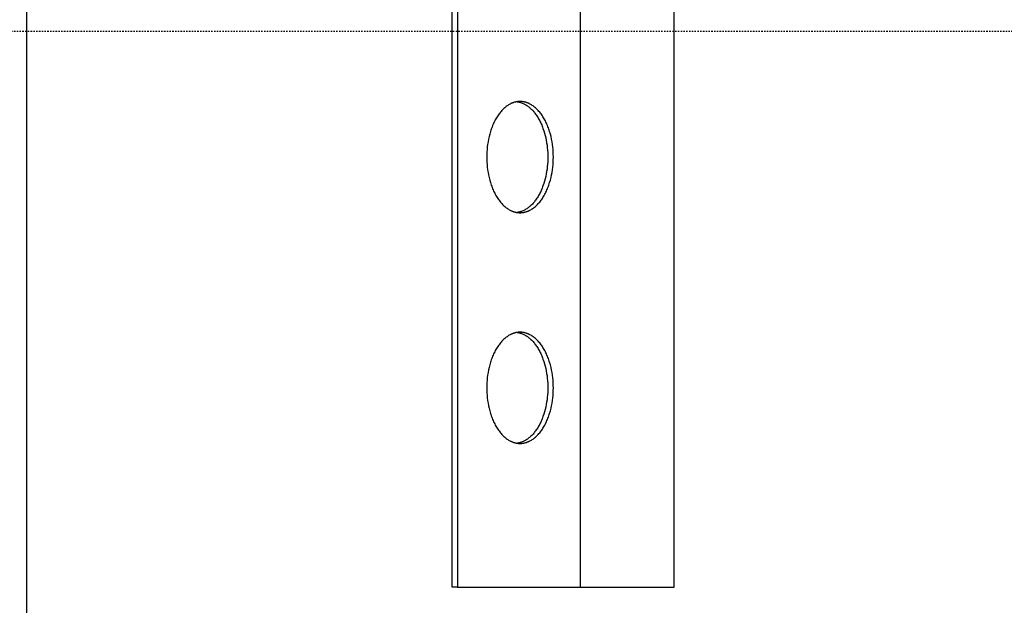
# Model space of a CAD drawing. Header units: millimetres. Extents: x 580 to 2065, y -13 to 1037.
# Tile 6 of 11: x 1443 to 1514, y 397 to 439. Entities that reach past the tile are written whole.
import ezdxf

# ---------------------------------------------------------------- set-up
doc = ezdxf.new("R2010")
doc.units = ezdxf.units.MM
doc.header["$LTSCALE"] = 0.1
doc.linetypes.add('CENTER', pattern=[0.6, 0.375, -0.075, 0.075, -0.075])
for name, color, linetype in [('CEN', 1, 'CENTER'), ('INLINE', 3, 'Continuous'), ('OUTLINE', 2, 'Continuous')]:
    doc.layers.add(name, color=color, linetype=linetype)

msp = doc.modelspace()

# ---------------------------------------------------------------- linework, layer by layer
at = {"layer": 'CEN'}
msp.add_line((1164.255, 438.208), (1539.081, 438.208), dxfattribs=at)
at = {"layer": 'INLINE'}
for p, q in [((1473.992, 398.208), (1473.992, 478.208)), ((1474.392, 478.208), (1474.392, 398.208)), ((1483.239, 398.208), (1483.239, 478.208)), ((1489.989, 398.208), (1489.989, 478.208)), ((1478.506, 433.107), (1478.478, 433.099)), ((1478.534, 433.114), (1478.506, 433.107)), ((1478.561, 433.12), (1478.534, 433.114)), ((1478.589, 433.127), (1478.561, 433.12)), ((1478.617, 433.132), (1478.589, 433.127)), ((1478.644, 433.137), (1478.617, 433.132)), ((1478.671, 433.141), (1478.644, 433.137)), ((1478.699, 433.145), (1478.671, 433.141)), ((1478.687, 433.144), (1478.713, 433.14)), ((1478.726, 433.148), (1478.699, 433.145)), ((1478.713, 433.14), (1478.738, 433.135)), ((1478.753, 433.151), (1478.726, 433.148)), ((1478.738, 433.135), (1478.764, 433.131)), ((1478.78, 433.154), (1478.753, 433.151)), ((1478.764, 433.131), (1478.79, 433.125)), ((1478.807, 433.155), (1478.78, 433.154)), ((1478.79, 433.125), (1478.816, 433.12)), ((1478.834, 433.157), (1478.807, 433.155)), ((1478.816, 433.12), (1478.842, 433.113)), ((1478.86, 433.157), (1478.834, 433.157)), ((1478.842, 433.113), (1478.869, 433.107)), ((1478.887, 433.157), (1478.86, 433.157)), ((1478.869, 433.107), (1478.895, 433.099)), ((1478.914, 433.157), (1478.887, 433.157)), ((1478.94, 433.157), (1478.914, 433.157)), ((1478.967, 433.155), (1478.94, 433.157)), ((1478.994, 433.154), (1478.967, 433.155)), ((1479.021, 433.151), (1478.994, 433.154)), ((1479.048, 433.148), (1479.021, 433.151)), ((1479.075, 433.145), (1479.048, 433.148)), ((1479.103, 433.141), (1479.075, 433.145)), ((1479.13, 433.137), (1479.103, 433.141)), ((1479.157, 433.132), (1479.13, 433.137)), ((1479.185, 433.127), (1479.157, 433.132)), ((1479.213, 433.12), (1479.185, 433.127)), ((1479.24, 433.114), (1479.213, 433.12)), ((1479.268, 433.107), (1479.24, 433.114)), ((1479.296, 433.099), (1479.268, 433.107)), ((1477.523, 432.448), (1477.473, 432.389)), ((1477.574, 432.505), (1477.523, 432.448)), ((1477.626, 432.56), (1477.574, 432.505)), ((1477.678, 432.613), (1477.626, 432.56)), ((1477.731, 432.663), (1477.678, 432.613)), ((1477.785, 432.711), (1477.731, 432.663)), ((1477.839, 432.756), (1477.785, 432.711)), ((1477.894, 432.799), (1477.839, 432.756)), ((1477.949, 432.839), (1477.894, 432.799)), ((1478.004, 432.877), (1477.949, 432.839)), ((1478.059, 432.912), (1478.004, 432.877)), ((1478.115, 432.945), (1478.059, 432.912)), ((1478.171, 432.975), (1478.115, 432.945)), ((1478.199, 432.989), (1478.171, 432.975)), ((1478.227, 433.003), (1478.199, 432.989)), ((1478.255, 433.016), (1478.227, 433.003)), ((1478.283, 433.029), (1478.255, 433.016)), ((1478.311, 433.04), (1478.283, 433.029)), ((1478.339, 433.052), (1478.311, 433.04)), ((1478.367, 433.062), (1478.339, 433.052)), ((1478.395, 433.072), (1478.367, 433.062)), ((1478.423, 433.082), (1478.395, 433.072)), ((1478.45, 433.091), (1478.423, 433.082)), ((1478.478, 433.099), (1478.45, 433.091)), ((1478.895, 433.099), (1478.921, 433.091)), ((1478.921, 433.091), (1478.947, 433.083)), ((1478.947, 433.083), (1479, 433.065)), ((1479, 433.065), (1479.052, 433.045)), ((1479.052, 433.045), (1479.105, 433.022)), ((1479.105, 433.022), (1479.158, 432.998)), ((1479.158, 432.998), (1479.21, 432.971)), ((1479.21, 432.971), (1479.263, 432.942)), ((1479.263, 432.942), (1479.316, 432.911)), ((1479.324, 433.091), (1479.296, 433.099)), ((1479.316, 432.911), (1479.368, 432.878)), ((1479.351, 433.082), (1479.324, 433.091)), ((1479.379, 433.072), (1479.351, 433.082)), ((1479.368, 432.878), (1479.42, 432.843)), ((1479.407, 433.062), (1479.379, 433.072)), ((1479.435, 433.052), (1479.407, 433.062)), ((1479.42, 432.843), (1479.472, 432.805)), ((1479.463, 433.04), (1479.435, 433.052)), ((1479.491, 433.029), (1479.463, 433.04)), ((1479.472, 432.805), (1479.523, 432.765)), ((1479.519, 433.016), (1479.491, 433.029)), ((1479.547, 433.003), (1479.519, 433.016)), ((1479.523, 432.765), (1479.574, 432.723)), ((1479.575, 432.989), (1479.547, 433.003)), ((1479.574, 432.723), (1479.625, 432.679)), ((1479.603, 432.975), (1479.575, 432.989)), ((1479.659, 432.945), (1479.603, 432.975)), ((1479.625, 432.679), (1479.675, 432.633)), ((1479.715, 432.912), (1479.659, 432.945)), ((1479.675, 432.633), (1479.725, 432.584)), ((1479.77, 432.877), (1479.715, 432.912)), ((1479.725, 432.584), (1479.774, 432.533)), ((1479.825, 432.839), (1479.77, 432.877)), ((1479.774, 432.533), (1479.822, 432.481)), ((1479.822, 432.481), (1479.87, 432.426)), ((1479.88, 432.799), (1479.825, 432.839)), ((1479.87, 432.426), (1479.917, 432.369)), ((1479.935, 432.756), (1479.88, 432.799)), ((1479.989, 432.711), (1479.935, 432.756)), ((1480.042, 432.663), (1479.989, 432.711)), ((1480.096, 432.613), (1480.042, 432.663)), ((1480.148, 432.56), (1480.096, 432.613)), ((1480.2, 432.505), (1480.148, 432.56)), ((1480.251, 432.448), (1480.2, 432.505)), ((1480.301, 432.389), (1480.251, 432.448)), ((1477.064, 431.758), (1477.024, 431.679)), ((1477.105, 431.836), (1477.064, 431.758)), ((1477.147, 431.912), (1477.105, 431.836)), ((1477.191, 431.986), (1477.147, 431.912)), ((1477.235, 432.058), (1477.191, 431.986)), ((1477.281, 432.128), (1477.235, 432.058)), ((1477.327, 432.197), (1477.281, 432.128)), ((1477.375, 432.263), (1477.327, 432.197)), ((1477.423, 432.327), (1477.375, 432.263)), ((1477.473, 432.389), (1477.423, 432.327)), ((1479.917, 432.369), (1479.963, 432.31)), ((1479.963, 432.31), (1480.009, 432.249)), ((1480.009, 432.249), (1480.054, 432.187)), ((1480.054, 432.187), (1480.097, 432.122)), ((1480.097, 432.122), (1480.14, 432.056)), ((1480.14, 432.056), (1480.182, 431.988)), ((1480.182, 431.988), (1480.223, 431.918)), ((1480.223, 431.918), (1480.263, 431.847)), ((1480.263, 431.847), (1480.302, 431.774)), ((1480.351, 432.327), (1480.301, 432.389)), ((1480.302, 431.774), (1480.339, 431.699)), ((1480.339, 431.699), (1480.376, 431.624)), ((1480.399, 432.263), (1480.351, 432.327)), ((1480.447, 432.197), (1480.399, 432.263)), ((1480.493, 432.128), (1480.447, 432.197)), ((1480.539, 432.058), (1480.493, 432.128)), ((1480.583, 431.986), (1480.539, 432.058)), ((1480.627, 431.912), (1480.583, 431.986)), ((1480.669, 431.836), (1480.627, 431.912)), ((1480.71, 431.758), (1480.669, 431.836)), ((1480.749, 431.679), (1480.71, 431.758)), ((1476.756, 430.995), (1476.703, 430.814)), ((1476.785, 431.084), (1476.756, 430.995)), ((1476.815, 431.173), (1476.785, 431.084)), ((1476.846, 431.26), (1476.815, 431.173)), ((1476.879, 431.346), (1476.846, 431.26)), ((1476.913, 431.431), (1476.879, 431.346)), ((1476.949, 431.515), (1476.913, 431.431)), ((1476.986, 431.598), (1476.949, 431.515)), ((1477.024, 431.679), (1476.986, 431.598)), ((1480.376, 431.624), (1480.411, 431.546)), ((1480.411, 431.546), (1480.445, 431.468)), ((1480.445, 431.468), (1480.478, 431.388)), ((1480.478, 431.388), (1480.51, 431.307)), ((1480.51, 431.307), (1480.54, 431.226)), ((1480.54, 431.226), (1480.597, 431.059)), ((1480.597, 431.059), (1480.649, 430.89)), ((1480.788, 431.598), (1480.749, 431.679)), ((1480.825, 431.515), (1480.788, 431.598)), ((1480.861, 431.431), (1480.825, 431.515)), ((1480.895, 431.346), (1480.861, 431.431)), ((1480.928, 431.26), (1480.895, 431.346)), ((1480.959, 431.173), (1480.928, 431.26)), ((1480.989, 431.084), (1480.959, 431.173)), ((1481.018, 430.995), (1480.989, 431.084)), ((1481.071, 430.814), (1481.018, 430.995)), ((1476.616, 430.444), (1476.581, 430.258)), ((1476.656, 430.63), (1476.616, 430.444)), ((1476.703, 430.814), (1476.656, 430.63)), ((1480.649, 430.89), (1480.696, 430.718)), ((1480.696, 430.718), (1480.737, 430.544)), ((1480.737, 430.544), (1480.773, 430.369)), ((1480.773, 430.369), (1480.804, 430.193)), ((1481.118, 430.63), (1481.071, 430.814)), ((1481.158, 430.444), (1481.118, 430.63)), ((1481.193, 430.258), (1481.158, 430.444)), ((1476.51, 429.7), (1476.498, 429.517)), ((1476.528, 429.885), (1476.51, 429.7)), ((1476.551, 430.072), (1476.528, 429.885)), ((1476.581, 430.258), (1476.551, 430.072)), ((1480.804, 430.193), (1480.83, 430.017)), ((1480.83, 430.017), (1480.851, 429.842)), ((1480.851, 429.842), (1480.866, 429.668)), ((1480.866, 429.668), (1480.877, 429.496)), ((1481.223, 430.072), (1481.193, 430.258)), ((1481.246, 429.885), (1481.223, 430.072)), ((1481.264, 429.7), (1481.246, 429.885)), ((1481.276, 429.517), (1481.264, 429.7)), ((1476.49, 429.336), (1476.488, 429.157)), ((1476.488, 429.157), (1476.49, 428.979)), ((1476.498, 429.517), (1476.49, 429.336)), ((1476.49, 428.979), (1476.498, 428.798)), ((1480.877, 429.496), (1480.884, 429.325)), ((1480.884, 428.99), (1480.877, 428.819)), ((1480.884, 429.325), (1480.886, 429.157)), ((1480.886, 429.157), (1480.884, 428.99)), ((1481.284, 429.336), (1481.276, 429.517)), ((1481.276, 428.798), (1481.284, 428.979)), ((1481.286, 429.157), (1481.284, 429.336)), ((1481.284, 428.979), (1481.286, 429.157)), ((1476.498, 428.798), (1476.51, 428.615)), ((1476.51, 428.615), (1476.528, 428.43)), ((1476.528, 428.43), (1476.551, 428.243)), ((1476.551, 428.243), (1476.581, 428.057)), ((1480.83, 428.298), (1480.804, 428.122)), ((1480.851, 428.473), (1480.83, 428.298)), ((1480.866, 428.647), (1480.851, 428.473)), ((1480.877, 428.819), (1480.866, 428.647)), ((1481.193, 428.057), (1481.223, 428.243)), ((1481.223, 428.243), (1481.246, 428.43)), ((1481.246, 428.43), (1481.264, 428.615)), ((1481.264, 428.615), (1481.276, 428.798)), ((1476.581, 428.057), (1476.616, 427.871)), ((1476.616, 427.871), (1476.656, 427.685)), ((1476.656, 427.685), (1476.703, 427.501)), ((1476.703, 427.501), (1476.756, 427.32)), ((1480.696, 427.597), (1480.649, 427.425)), ((1480.737, 427.771), (1480.696, 427.597)), ((1480.773, 427.946), (1480.737, 427.771)), ((1480.804, 428.122), (1480.773, 427.946)), ((1481.018, 427.32), (1481.071, 427.501)), ((1481.071, 427.501), (1481.118, 427.685)), ((1481.118, 427.685), (1481.158, 427.871)), ((1481.158, 427.871), (1481.193, 428.057)), ((1476.756, 427.32), (1476.785, 427.231)), ((1476.785, 427.231), (1476.815, 427.142)), ((1476.815, 427.142), (1476.846, 427.055)), ((1476.846, 427.055), (1476.879, 426.969)), ((1476.879, 426.969), (1476.913, 426.884)), ((1476.913, 426.884), (1476.949, 426.8)), ((1476.949, 426.8), (1476.986, 426.717)), ((1480.411, 426.769), (1480.376, 426.691)), ((1480.445, 426.847), (1480.411, 426.769)), ((1480.478, 426.927), (1480.445, 426.847)), ((1480.51, 427.007), (1480.478, 426.927)), ((1480.54, 427.089), (1480.51, 427.007)), ((1480.597, 427.256), (1480.54, 427.089)), ((1480.649, 427.425), (1480.597, 427.256)), ((1480.788, 426.717), (1480.825, 426.8)), ((1480.825, 426.8), (1480.861, 426.884)), ((1480.861, 426.884), (1480.895, 426.969)), ((1480.895, 426.969), (1480.928, 427.055)), ((1480.928, 427.055), (1480.959, 427.142)), ((1480.959, 427.142), (1480.989, 427.231)), ((1480.989, 427.231), (1481.018, 427.32)), ((1476.986, 426.717), (1477.024, 426.636)), ((1477.024, 426.636), (1477.064, 426.557)), ((1477.064, 426.557), (1477.105, 426.479)), ((1477.105, 426.479), (1477.147, 426.403)), ((1477.147, 426.403), (1477.191, 426.329)), ((1477.191, 426.329), (1477.235, 426.257)), ((1477.235, 426.257), (1477.281, 426.187)), ((1477.281, 426.187), (1477.327, 426.118)), ((1477.327, 426.118), (1477.375, 426.052)), ((1477.375, 426.052), (1477.423, 425.988)), ((1480.009, 426.066), (1479.963, 426.005)), ((1480.054, 426.128), (1480.009, 426.066)), ((1480.097, 426.193), (1480.054, 426.128)), ((1480.14, 426.259), (1480.097, 426.193)), ((1480.182, 426.327), (1480.14, 426.259)), ((1480.223, 426.397), (1480.182, 426.327)), ((1480.263, 426.468), (1480.223, 426.397)), ((1480.302, 426.541), (1480.263, 426.468)), ((1480.339, 426.616), (1480.302, 426.541)), ((1480.376, 426.691), (1480.339, 426.616)), ((1480.351, 425.988), (1480.399, 426.052)), ((1480.399, 426.052), (1480.447, 426.118)), ((1480.447, 426.118), (1480.493, 426.187)), ((1480.493, 426.187), (1480.539, 426.257)), ((1480.539, 426.257), (1480.583, 426.329)), ((1480.583, 426.329), (1480.627, 426.403)), ((1480.627, 426.403), (1480.669, 426.479)), ((1480.669, 426.479), (1480.71, 426.557)), ((1480.71, 426.557), (1480.749, 426.636)), ((1480.749, 426.636), (1480.788, 426.717)), ((1477.423, 425.988), (1477.473, 425.926)), ((1477.473, 425.926), (1477.523, 425.867)), ((1477.523, 425.867), (1477.574, 425.81)), ((1477.574, 425.81), (1477.626, 425.755)), ((1477.626, 425.755), (1477.678, 425.702)), ((1477.678, 425.702), (1477.731, 425.652)), ((1477.731, 425.652), (1477.785, 425.604)), ((1477.785, 425.604), (1477.839, 425.559)), ((1477.839, 425.559), (1477.894, 425.516)), ((1477.894, 425.516), (1477.949, 425.476)), ((1477.949, 425.476), (1478.004, 425.438)), ((1478.004, 425.438), (1478.059, 425.403)), ((1478.059, 425.403), (1478.115, 425.37)), ((1478.115, 425.37), (1478.171, 425.34)), ((1478.171, 425.34), (1478.199, 425.326)), ((1478.199, 425.326), (1478.227, 425.312)), ((1478.227, 425.312), (1478.255, 425.299)), ((1479.158, 425.317), (1479.105, 425.293)), ((1479.21, 425.344), (1479.158, 425.317)), ((1479.263, 425.373), (1479.21, 425.344)), ((1479.316, 425.404), (1479.263, 425.373)), ((1479.368, 425.437), (1479.316, 425.404)), ((1479.42, 425.472), (1479.368, 425.437)), ((1479.472, 425.51), (1479.42, 425.472)), ((1479.523, 425.55), (1479.472, 425.51)), ((1479.519, 425.299), (1479.547, 425.312)), ((1479.574, 425.592), (1479.523, 425.55)), ((1479.547, 425.312), (1479.575, 425.326)), ((1479.625, 425.636), (1479.574, 425.592)), ((1479.575, 425.326), (1479.603, 425.34)), ((1479.603, 425.34), (1479.659, 425.37)), ((1479.675, 425.682), (1479.625, 425.636)), ((1479.659, 425.37), (1479.715, 425.403)), ((1479.725, 425.731), (1479.675, 425.682)), ((1479.715, 425.403), (1479.77, 425.438)), ((1479.774, 425.782), (1479.725, 425.731)), ((1479.77, 425.438), (1479.825, 425.476)), ((1479.822, 425.834), (1479.774, 425.782)), ((1479.87, 425.889), (1479.822, 425.834)), ((1479.825, 425.476), (1479.88, 425.516)), ((1479.917, 425.946), (1479.87, 425.889)), ((1479.88, 425.516), (1479.935, 425.559)), ((1479.963, 426.005), (1479.917, 425.946)), ((1479.935, 425.559), (1479.989, 425.604)), ((1479.989, 425.604), (1480.042, 425.652)), ((1480.042, 425.652), (1480.096, 425.702)), ((1480.096, 425.702), (1480.148, 425.755)), ((1480.148, 425.755), (1480.2, 425.81)), ((1480.2, 425.81), (1480.251, 425.867)), ((1480.251, 425.867), (1480.301, 425.926)), ((1480.301, 425.926), (1480.351, 425.988)), ((1478.255, 425.299), (1478.283, 425.286)), ((1478.283, 425.286), (1478.311, 425.275)), ((1478.311, 425.275), (1478.339, 425.263)), ((1478.339, 425.263), (1478.367, 425.253)), ((1478.367, 425.253), (1478.395, 425.243)), ((1478.395, 425.243), (1478.423, 425.233)), ((1478.423, 425.233), (1478.45, 425.224)), ((1478.45, 425.224), (1478.478, 425.216)), ((1478.478, 425.216), (1478.506, 425.208)), ((1478.506, 425.208), (1478.534, 425.201)), ((1478.534, 425.201), (1478.561, 425.194)), ((1478.561, 425.194), (1478.589, 425.188)), ((1478.589, 425.188), (1478.617, 425.183)), ((1478.617, 425.183), (1478.644, 425.178)), ((1478.644, 425.178), (1478.671, 425.174)), ((1478.671, 425.174), (1478.699, 425.17)), ((1478.713, 425.175), (1478.687, 425.171)), ((1478.699, 425.17), (1478.726, 425.167)), ((1478.738, 425.18), (1478.713, 425.175)), ((1478.726, 425.167), (1478.753, 425.164)), ((1478.764, 425.184), (1478.738, 425.18)), ((1478.753, 425.164), (1478.78, 425.161)), ((1478.79, 425.19), (1478.764, 425.184)), ((1478.78, 425.161), (1478.807, 425.16)), ((1478.816, 425.195), (1478.79, 425.19)), ((1478.807, 425.16), (1478.834, 425.158)), ((1478.842, 425.202), (1478.816, 425.195)), ((1478.834, 425.158), (1478.86, 425.158)), ((1478.869, 425.208), (1478.842, 425.202)), ((1478.86, 425.158), (1478.887, 425.157)), ((1478.895, 425.216), (1478.869, 425.208)), ((1478.887, 425.157), (1478.914, 425.158)), ((1478.921, 425.223), (1478.895, 425.216)), ((1478.914, 425.158), (1478.94, 425.158)), ((1478.947, 425.232), (1478.921, 425.223)), ((1478.94, 425.158), (1478.967, 425.16)), ((1479, 425.25), (1478.947, 425.232)), ((1478.967, 425.16), (1478.994, 425.161)), ((1478.994, 425.161), (1479.021, 425.164)), ((1479.052, 425.27), (1479, 425.25)), ((1479.021, 425.164), (1479.048, 425.167)), ((1479.048, 425.167), (1479.075, 425.17)), ((1479.105, 425.293), (1479.052, 425.27)), ((1479.075, 425.17), (1479.103, 425.174)), ((1479.103, 425.174), (1479.13, 425.178)), ((1479.13, 425.178), (1479.157, 425.183)), ((1479.157, 425.183), (1479.185, 425.188)), ((1479.185, 425.188), (1479.213, 425.194)), ((1479.213, 425.194), (1479.24, 425.201)), ((1479.24, 425.201), (1479.268, 425.208)), ((1479.268, 425.208), (1479.296, 425.216)), ((1479.296, 425.216), (1479.324, 425.224)), ((1479.324, 425.224), (1479.351, 425.233)), ((1479.351, 425.233), (1479.379, 425.243)), ((1479.379, 425.243), (1479.407, 425.253)), ((1479.407, 425.253), (1479.435, 425.263)), ((1479.435, 425.263), (1479.463, 425.275)), ((1479.463, 425.275), (1479.491, 425.286)), ((1479.491, 425.286), (1479.519, 425.299)), ((1477.785, 416.11), (1477.731, 416.062)), ((1477.839, 416.155), (1477.785, 416.11)), ((1477.894, 416.198), (1477.839, 416.155)), ((1477.949, 416.238), (1477.894, 416.198)), ((1478.004, 416.276), (1477.949, 416.238)), ((1478.059, 416.311), (1478.004, 416.276)), ((1478.115, 416.344), (1478.059, 416.311)), ((1478.171, 416.375), (1478.115, 416.344)), ((1478.199, 416.389), (1478.171, 416.375)), ((1478.227, 416.402), (1478.199, 416.389)), ((1478.255, 416.415), (1478.227, 416.402)), ((1478.283, 416.428), (1478.255, 416.415)), ((1478.311, 416.44), (1478.283, 416.428)), ((1478.339, 416.451), (1478.311, 416.44)), ((1478.367, 416.462), (1478.339, 416.451)), ((1478.395, 416.472), (1478.367, 416.462)), ((1478.423, 416.481), (1478.395, 416.472)), ((1478.45, 416.49), (1478.423, 416.481)), ((1478.478, 416.498), (1478.45, 416.49)), ((1478.506, 416.506), (1478.478, 416.498)), ((1478.534, 416.513), (1478.506, 416.506)), ((1478.561, 416.52), (1478.534, 416.513)), ((1478.589, 416.526), (1478.561, 416.52)), ((1478.617, 416.531), (1478.589, 416.526)), ((1478.644, 416.536), (1478.617, 416.531)), ((1478.671, 416.541), (1478.644, 416.536)), ((1478.699, 416.545), (1478.671, 416.541)), ((1478.687, 416.543), (1478.713, 416.539)), ((1478.726, 416.548), (1478.699, 416.545)), ((1478.713, 416.539), (1478.738, 416.535)), ((1478.753, 416.551), (1478.726, 416.548)), ((1478.738, 416.535), (1478.764, 416.53)), ((1478.78, 416.553), (1478.753, 416.551)), ((1478.764, 416.53), (1478.79, 416.525)), ((1478.807, 416.555), (1478.78, 416.553)), ((1478.79, 416.525), (1478.816, 416.519)), ((1478.834, 416.556), (1478.807, 416.555)), ((1478.816, 416.519), (1478.842, 416.513)), ((1478.86, 416.557), (1478.834, 416.556)), ((1478.842, 416.513), (1478.869, 416.506)), ((1478.887, 416.557), (1478.86, 416.557)), ((1478.869, 416.506), (1478.895, 416.499)), ((1478.914, 416.557), (1478.887, 416.557)), ((1478.895, 416.499), (1478.921, 416.491)), ((1478.94, 416.556), (1478.914, 416.557)), ((1478.921, 416.491), (1478.947, 416.483)), ((1478.967, 416.555), (1478.94, 416.556)), ((1478.947, 416.483), (1479, 416.464)), ((1478.994, 416.553), (1478.967, 416.555)), ((1479.021, 416.551), (1478.994, 416.553)), ((1479, 416.464), (1479.052, 416.444)), ((1479.048, 416.548), (1479.021, 416.551)), ((1479.075, 416.545), (1479.048, 416.548)), ((1479.052, 416.444), (1479.105, 416.422)), ((1479.103, 416.541), (1479.075, 416.545)), ((1479.13, 416.536), (1479.103, 416.541)), ((1479.105, 416.422), (1479.158, 416.397)), ((1479.157, 416.531), (1479.13, 416.536)), ((1479.185, 416.526), (1479.157, 416.531)), ((1479.158, 416.397), (1479.21, 416.371)), ((1479.213, 416.52), (1479.185, 416.526)), ((1479.21, 416.371), (1479.263, 416.342)), ((1479.24, 416.513), (1479.213, 416.52)), ((1479.268, 416.506), (1479.24, 416.513)), ((1479.263, 416.342), (1479.316, 416.311)), ((1479.296, 416.498), (1479.268, 416.506)), ((1479.324, 416.49), (1479.296, 416.498)), ((1479.316, 416.311), (1479.368, 416.277)), ((1479.351, 416.481), (1479.324, 416.49)), ((1479.379, 416.472), (1479.351, 416.481)), ((1479.368, 416.277), (1479.42, 416.242)), ((1479.407, 416.462), (1479.379, 416.472)), ((1479.435, 416.451), (1479.407, 416.462)), ((1479.42, 416.242), (1479.472, 416.204)), ((1479.463, 416.44), (1479.435, 416.451)), ((1479.491, 416.428), (1479.463, 416.44)), ((1479.472, 416.204), (1479.523, 416.165)), ((1479.519, 416.415), (1479.491, 416.428)), ((1479.547, 416.402), (1479.519, 416.415)), ((1479.523, 416.165), (1479.574, 416.122)), ((1479.575, 416.389), (1479.547, 416.402)), ((1479.574, 416.122), (1479.625, 416.078)), ((1479.603, 416.375), (1479.575, 416.389)), ((1479.659, 416.344), (1479.603, 416.375)), ((1479.715, 416.311), (1479.659, 416.344)), ((1479.77, 416.276), (1479.715, 416.311)), ((1479.825, 416.238), (1479.77, 416.276)), ((1479.88, 416.198), (1479.825, 416.238)), ((1479.935, 416.155), (1479.88, 416.198)), ((1479.989, 416.11), (1479.935, 416.155)), ((1480.042, 416.062), (1479.989, 416.11)), ((1477.191, 415.385), (1477.147, 415.311)), ((1477.235, 415.458), (1477.191, 415.385)), ((1477.281, 415.528), (1477.235, 415.458)), ((1477.327, 415.596), (1477.281, 415.528)), ((1477.375, 415.662), (1477.327, 415.596)), ((1477.423, 415.726), (1477.375, 415.662)), ((1477.473, 415.788), (1477.423, 415.726)), ((1477.523, 415.848), (1477.473, 415.788)), ((1477.574, 415.905), (1477.523, 415.848)), ((1477.626, 415.96), (1477.574, 415.905)), ((1477.678, 416.012), (1477.626, 415.96)), ((1477.731, 416.062), (1477.678, 416.012)), ((1479.625, 416.078), (1479.675, 416.032)), ((1479.675, 416.032), (1479.725, 415.983)), ((1479.725, 415.983), (1479.774, 415.933)), ((1479.774, 415.933), (1479.822, 415.88)), ((1479.822, 415.88), (1479.87, 415.825)), ((1479.87, 415.825), (1479.917, 415.768)), ((1479.917, 415.768), (1479.963, 415.71)), ((1479.963, 415.71), (1480.009, 415.649)), ((1480.009, 415.649), (1480.054, 415.586)), ((1480.096, 416.012), (1480.042, 416.062)), ((1480.054, 415.586), (1480.097, 415.522)), ((1480.148, 415.96), (1480.096, 416.012)), ((1480.097, 415.522), (1480.14, 415.455)), ((1480.14, 415.455), (1480.182, 415.387)), ((1480.2, 415.905), (1480.148, 415.96)), ((1480.182, 415.387), (1480.223, 415.317)), ((1480.251, 415.848), (1480.2, 415.905)), ((1480.301, 415.788), (1480.251, 415.848)), ((1480.351, 415.726), (1480.301, 415.788)), ((1480.399, 415.662), (1480.351, 415.726)), ((1480.447, 415.596), (1480.399, 415.662)), ((1480.493, 415.528), (1480.447, 415.596)), ((1480.539, 415.458), (1480.493, 415.528)), ((1480.583, 415.385), (1480.539, 415.458)), ((1480.627, 415.311), (1480.583, 415.385)), ((1476.879, 414.746), (1476.846, 414.659)), ((1476.913, 414.831), (1476.879, 414.746)), ((1476.949, 414.915), (1476.913, 414.831)), ((1476.986, 414.997), (1476.949, 414.915)), ((1477.024, 415.078), (1476.986, 414.997)), ((1477.064, 415.157), (1477.024, 415.078)), ((1477.105, 415.235), (1477.064, 415.157)), ((1477.147, 415.311), (1477.105, 415.235)), ((1480.223, 415.317), (1480.263, 415.246)), ((1480.263, 415.246), (1480.302, 415.173)), ((1480.302, 415.173), (1480.339, 415.099)), ((1480.339, 415.099), (1480.376, 415.023)), ((1480.376, 415.023), (1480.411, 414.946)), ((1480.411, 414.946), (1480.445, 414.867)), ((1480.445, 414.867), (1480.478, 414.788)), ((1480.478, 414.788), (1480.51, 414.707)), ((1480.51, 414.707), (1480.54, 414.625)), ((1480.669, 415.235), (1480.627, 415.311)), ((1480.71, 415.157), (1480.669, 415.235)), ((1480.749, 415.078), (1480.71, 415.157)), ((1480.788, 414.997), (1480.749, 415.078)), ((1480.825, 414.915), (1480.788, 414.997)), ((1480.861, 414.831), (1480.825, 414.915)), ((1480.895, 414.746), (1480.861, 414.831)), ((1480.928, 414.659), (1480.895, 414.746)), ((1476.656, 414.029), (1476.616, 413.844)), ((1476.703, 414.213), (1476.656, 414.029)), ((1476.756, 414.394), (1476.703, 414.213)), ((1476.785, 414.483), (1476.756, 414.394)), ((1476.815, 414.572), (1476.785, 414.483)), ((1476.846, 414.659), (1476.815, 414.572)), ((1480.54, 414.625), (1480.597, 414.459)), ((1480.597, 414.459), (1480.649, 414.289)), ((1480.649, 414.289), (1480.696, 414.117)), ((1480.696, 414.117), (1480.737, 413.943)), ((1480.959, 414.572), (1480.928, 414.659)), ((1480.989, 414.483), (1480.959, 414.572)), ((1481.018, 414.394), (1480.989, 414.483)), ((1481.071, 414.213), (1481.018, 414.394)), ((1481.118, 414.029), (1481.071, 414.213)), ((1481.158, 413.844), (1481.118, 414.029)), ((1476.528, 413.285), (1476.51, 413.1)), ((1476.551, 413.471), (1476.528, 413.285)), ((1476.581, 413.657), (1476.551, 413.471)), ((1476.616, 413.844), (1476.581, 413.657)), ((1480.737, 413.943), (1480.773, 413.768)), ((1480.773, 413.768), (1480.804, 413.592)), ((1480.804, 413.592), (1480.83, 413.417)), ((1480.83, 413.417), (1480.851, 413.242)), ((1481.193, 413.657), (1481.158, 413.844)), ((1481.223, 413.471), (1481.193, 413.657)), ((1481.246, 413.285), (1481.223, 413.471)), ((1481.264, 413.1), (1481.246, 413.285)), ((1476.49, 412.735), (1476.488, 412.557)), ((1476.488, 412.557), (1476.49, 412.379)), ((1476.498, 412.916), (1476.49, 412.735)), ((1476.51, 413.1), (1476.498, 412.916)), ((1480.851, 413.242), (1480.866, 413.068)), ((1480.866, 413.068), (1480.877, 412.895)), ((1480.877, 412.895), (1480.884, 412.725)), ((1480.884, 412.725), (1480.886, 412.557)), ((1480.886, 412.557), (1480.884, 412.389)), ((1481.276, 412.916), (1481.264, 413.1)), ((1481.284, 412.735), (1481.276, 412.916)), ((1481.286, 412.557), (1481.284, 412.735)), ((1481.284, 412.379), (1481.286, 412.557)), ((1476.49, 412.379), (1476.498, 412.197)), ((1476.498, 412.197), (1476.51, 412.014)), ((1476.51, 412.014), (1476.528, 411.829)), ((1480.851, 411.872), (1480.83, 411.697)), ((1480.866, 412.046), (1480.851, 411.872)), ((1480.877, 412.219), (1480.866, 412.046)), ((1480.884, 412.389), (1480.877, 412.219)), ((1481.246, 411.829), (1481.264, 412.014)), ((1481.264, 412.014), (1481.276, 412.197)), ((1481.276, 412.197), (1481.284, 412.379)), ((1476.528, 411.829), (1476.551, 411.643)), ((1476.551, 411.643), (1476.581, 411.456)), ((1476.581, 411.456), (1476.616, 411.27)), ((1476.616, 411.27), (1476.656, 411.084)), ((1480.737, 411.17), (1480.696, 410.997)), ((1480.773, 411.346), (1480.737, 411.17)), ((1480.804, 411.521), (1480.773, 411.346)), ((1480.83, 411.697), (1480.804, 411.521)), ((1481.118, 411.084), (1481.158, 411.27)), ((1481.158, 411.27), (1481.193, 411.456)), ((1481.193, 411.456), (1481.223, 411.643)), ((1481.223, 411.643), (1481.246, 411.829)), ((1476.656, 411.084), (1476.703, 410.901)), ((1476.703, 410.901), (1476.756, 410.72)), ((1476.756, 410.72), (1476.785, 410.63)), ((1476.785, 410.63), (1476.815, 410.542)), ((1476.815, 410.542), (1476.846, 410.454)), ((1476.846, 410.454), (1476.879, 410.368)), ((1480.54, 410.489), (1480.51, 410.407)), ((1480.597, 410.655), (1480.54, 410.489)), ((1480.649, 410.824), (1480.597, 410.655)), ((1480.696, 410.997), (1480.649, 410.824)), ((1480.895, 410.368), (1480.928, 410.454)), ((1480.928, 410.454), (1480.959, 410.542)), ((1480.959, 410.542), (1480.989, 410.63)), ((1480.989, 410.63), (1481.018, 410.72)), ((1481.018, 410.72), (1481.071, 410.901)), ((1481.071, 410.901), (1481.118, 411.084)), ((1476.879, 410.368), (1476.913, 410.283)), ((1476.913, 410.283), (1476.949, 410.199)), ((1476.949, 410.199), (1476.986, 410.117)), ((1476.986, 410.117), (1477.024, 410.036)), ((1477.024, 410.036), (1477.064, 409.956)), ((1477.064, 409.956), (1477.105, 409.879)), ((1477.105, 409.879), (1477.147, 409.803)), ((1477.147, 409.803), (1477.191, 409.728)), ((1477.191, 409.728), (1477.235, 409.656)), ((1480.182, 409.727), (1480.14, 409.658)), ((1480.223, 409.796), (1480.182, 409.727)), ((1480.263, 409.868), (1480.223, 409.796)), ((1480.302, 409.941), (1480.263, 409.868)), ((1480.339, 410.015), (1480.302, 409.941)), ((1480.376, 410.091), (1480.339, 410.015)), ((1480.411, 410.168), (1480.376, 410.091)), ((1480.445, 410.246), (1480.411, 410.168)), ((1480.478, 410.326), (1480.445, 410.246)), ((1480.51, 410.407), (1480.478, 410.326)), ((1480.539, 409.656), (1480.583, 409.728)), ((1480.583, 409.728), (1480.627, 409.803)), ((1480.627, 409.803), (1480.669, 409.879)), ((1480.669, 409.879), (1480.71, 409.956)), ((1480.71, 409.956), (1480.749, 410.036)), ((1480.749, 410.036), (1480.788, 410.117)), ((1480.788, 410.117), (1480.825, 410.199)), ((1480.825, 410.199), (1480.861, 410.283)), ((1480.861, 410.283), (1480.895, 410.368)), ((1477.235, 409.656), (1477.281, 409.586)), ((1477.281, 409.586), (1477.327, 409.518)), ((1477.327, 409.518), (1477.375, 409.451)), ((1477.375, 409.451), (1477.423, 409.387)), ((1477.423, 409.387), (1477.473, 409.326)), ((1477.473, 409.326), (1477.523, 409.266)), ((1477.523, 409.266), (1477.574, 409.209)), ((1477.574, 409.209), (1477.626, 409.154)), ((1477.626, 409.154), (1477.678, 409.101)), ((1477.678, 409.101), (1477.731, 409.051)), ((1477.731, 409.051), (1477.785, 409.004)), ((1477.785, 409.004), (1477.839, 408.958)), ((1479.625, 409.035), (1479.574, 408.991)), ((1479.675, 409.082), (1479.625, 409.035)), ((1479.725, 409.13), (1479.675, 409.082)), ((1479.774, 409.181), (1479.725, 409.13)), ((1479.822, 409.234), (1479.774, 409.181)), ((1479.87, 409.288), (1479.822, 409.234)), ((1479.917, 409.345), (1479.87, 409.288)), ((1479.963, 409.404), (1479.917, 409.345)), ((1479.935, 408.958), (1479.989, 409.004)), ((1480.009, 409.465), (1479.963, 409.404)), ((1479.989, 409.004), (1480.042, 409.051)), ((1480.054, 409.528), (1480.009, 409.465)), ((1480.042, 409.051), (1480.096, 409.101)), ((1480.097, 409.592), (1480.054, 409.528)), ((1480.096, 409.101), (1480.148, 409.154)), ((1480.14, 409.658), (1480.097, 409.592)), ((1480.148, 409.154), (1480.2, 409.209)), ((1480.2, 409.209), (1480.251, 409.266)), ((1480.251, 409.266), (1480.301, 409.326)), ((1480.301, 409.326), (1480.351, 409.387)), ((1480.351, 409.387), (1480.399, 409.451)), ((1480.399, 409.451), (1480.447, 409.518)), ((1480.447, 409.518), (1480.493, 409.586)), ((1480.493, 409.586), (1480.539, 409.656)), ((1477.839, 408.958), (1477.894, 408.916)), ((1477.894, 408.916), (1477.949, 408.875)), ((1477.949, 408.875), (1478.004, 408.838)), ((1478.004, 408.838), (1478.059, 408.802)), ((1478.059, 408.802), (1478.115, 408.77)), ((1478.115, 408.77), (1478.171, 408.739)), ((1478.171, 408.739), (1478.199, 408.725)), ((1478.199, 408.725), (1478.227, 408.711)), ((1478.227, 408.711), (1478.255, 408.698)), ((1478.255, 408.698), (1478.283, 408.686)), ((1478.283, 408.686), (1478.311, 408.674)), ((1478.311, 408.674), (1478.339, 408.663)), ((1478.339, 408.663), (1478.367, 408.652)), ((1478.367, 408.652), (1478.395, 408.642)), ((1478.395, 408.642), (1478.423, 408.633)), ((1478.423, 408.633), (1478.45, 408.624)), ((1478.45, 408.624), (1478.478, 408.615)), ((1478.478, 408.615), (1478.506, 408.608)), ((1478.506, 408.608), (1478.534, 408.6)), ((1478.534, 408.6), (1478.561, 408.594)), ((1478.561, 408.594), (1478.589, 408.588)), ((1478.589, 408.588), (1478.617, 408.582)), ((1478.617, 408.582), (1478.644, 408.577)), ((1478.644, 408.577), (1478.671, 408.573)), ((1478.671, 408.573), (1478.699, 408.569)), ((1478.713, 408.575), (1478.687, 408.571)), ((1478.699, 408.569), (1478.726, 408.566)), ((1478.738, 408.579), (1478.713, 408.575)), ((1478.726, 408.566), (1478.753, 408.563)), ((1478.764, 408.584), (1478.738, 408.579)), ((1478.753, 408.563), (1478.78, 408.561)), ((1478.79, 408.589), (1478.764, 408.584)), ((1478.78, 408.561), (1478.807, 408.559)), ((1478.816, 408.595), (1478.79, 408.589)), ((1478.807, 408.559), (1478.834, 408.558)), ((1478.842, 408.601), (1478.816, 408.595)), ((1478.834, 408.558), (1478.86, 408.557)), ((1478.869, 408.608), (1478.842, 408.601)), ((1478.86, 408.557), (1478.887, 408.557)), ((1478.895, 408.615), (1478.869, 408.608)), ((1478.887, 408.557), (1478.914, 408.557)), ((1478.921, 408.623), (1478.895, 408.615)), ((1478.914, 408.557), (1478.94, 408.558)), ((1478.947, 408.631), (1478.921, 408.623)), ((1478.94, 408.558), (1478.967, 408.559)), ((1479, 408.649), (1478.947, 408.631)), ((1478.967, 408.559), (1478.994, 408.561)), ((1478.994, 408.561), (1479.021, 408.563)), ((1479.052, 408.67), (1479, 408.649)), ((1479.021, 408.563), (1479.048, 408.566)), ((1479.048, 408.566), (1479.075, 408.569)), ((1479.105, 408.692), (1479.052, 408.67)), ((1479.075, 408.569), (1479.103, 408.573)), ((1479.103, 408.573), (1479.13, 408.577)), ((1479.158, 408.716), (1479.105, 408.692)), ((1479.13, 408.577), (1479.157, 408.582)), ((1479.157, 408.582), (1479.185, 408.588)), ((1479.21, 408.743), (1479.158, 408.716)), ((1479.185, 408.588), (1479.213, 408.594)), ((1479.263, 408.772), (1479.21, 408.743)), ((1479.213, 408.594), (1479.24, 408.6)), ((1479.24, 408.6), (1479.268, 408.608)), ((1479.316, 408.803), (1479.263, 408.772)), ((1479.268, 408.608), (1479.296, 408.615)), ((1479.296, 408.615), (1479.324, 408.624)), ((1479.368, 408.836), (1479.316, 408.803)), ((1479.324, 408.624), (1479.351, 408.633)), ((1479.351, 408.633), (1479.379, 408.642)), ((1479.42, 408.872), (1479.368, 408.836)), ((1479.379, 408.642), (1479.407, 408.652)), ((1479.407, 408.652), (1479.435, 408.663)), ((1479.472, 408.909), (1479.42, 408.872)), ((1479.435, 408.663), (1479.463, 408.674)), ((1479.463, 408.674), (1479.491, 408.686)), ((1479.523, 408.949), (1479.472, 408.909)), ((1479.491, 408.686), (1479.519, 408.698)), ((1479.519, 408.698), (1479.547, 408.711)), ((1479.574, 408.991), (1479.523, 408.949)), ((1479.547, 408.711), (1479.575, 408.725)), ((1479.575, 408.725), (1479.603, 408.739)), ((1479.603, 408.739), (1479.659, 408.77)), ((1479.659, 408.77), (1479.715, 408.802)), ((1479.715, 408.802), (1479.77, 408.838)), ((1479.77, 408.838), (1479.825, 408.875)), ((1479.825, 408.875), (1479.88, 408.916)), ((1479.88, 408.916), (1479.935, 408.958)), ((1474.392, 398.208), (1473.992, 398.208)), ((1474.392, 398.208), (1483.239, 398.208)), ((1483.239, 398.208), (1489.989, 398.208))]:
    msp.add_line(p, q, dxfattribs=at)
at = {"layer": 'OUTLINE'}
msp.add_line((1443.366, 525.708), (1443.366, 350.708), dxfattribs=at)

doc.saveas('drawing.dxf')
